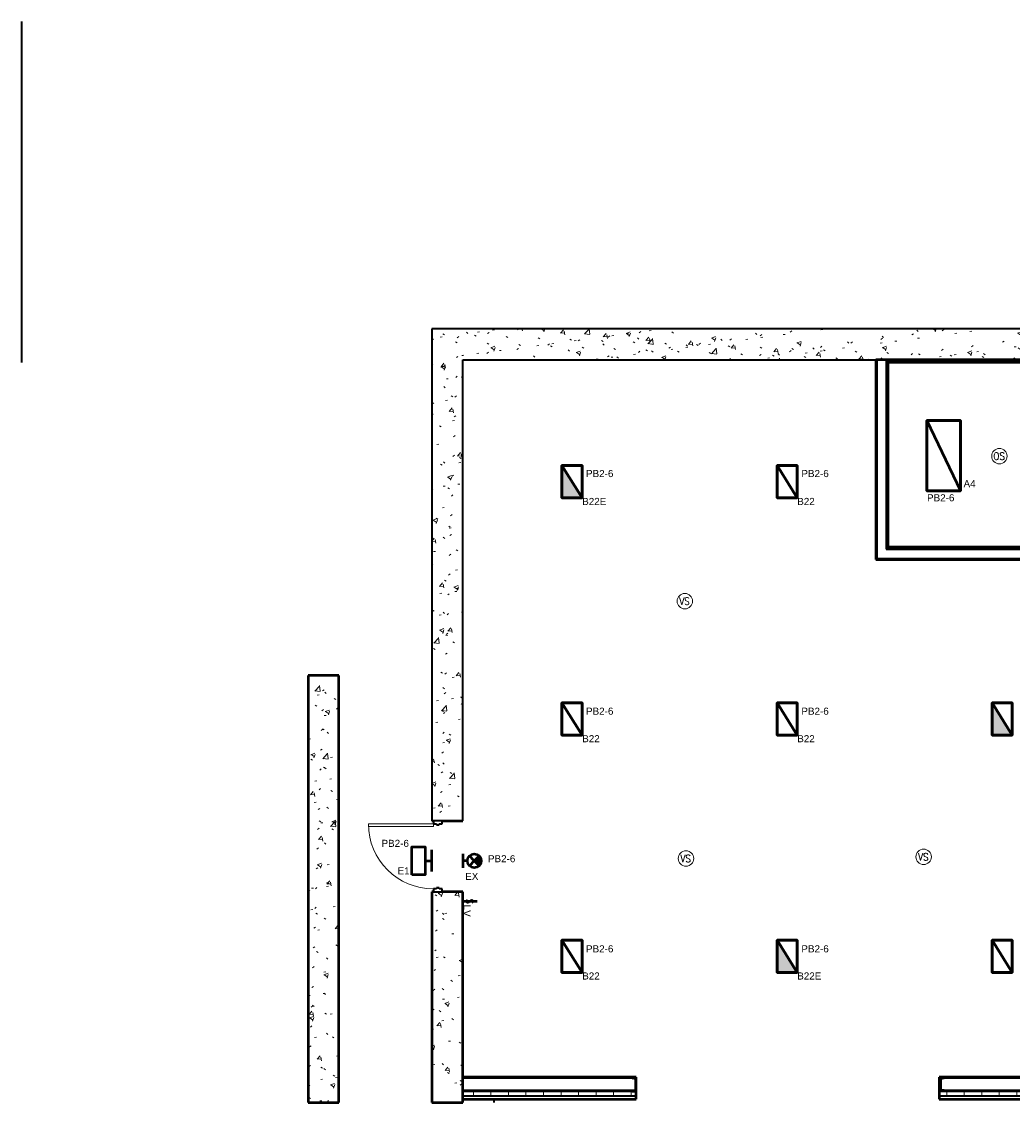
# Model space of a CAD drawing. Header units: inches. Extents: x 8478 to 36837, y 632 to 6786.
# Tile 2 of 5: x 25203 to 25843, y 1132 to 1831. Entities that reach past the tile are written whole.
import ezdxf
from ezdxf.enums import TextEntityAlignment as Align

# ---------------------------------------------------------------- set-up
doc = ezdxf.new("R2010")
doc.units = ezdxf.units.IN
doc.header["$MEASUREMENT"] = 0
doc.linetypes.add('Dash', pattern=[0.25, 0.125, -0.125])
for name, color, linetype, lineweight in [('E-GND-SYMB', 7, 'Dash', 40), ('E-LIGHT-CTRL', 7, 'Continuous', 20), ('E-LIGHT-SYMB', 7, 'Continuous', 30), ('E-LITE-CLNG', 7, 'Continuous', 50), ('E-LITE-CNMB', 7, 'Continuous', 35), ('E-LITE-IDEN', 7, 'Continuous', 35), ('E-LITE-SWCH', 7, 'Continuous', 50), ('G-PLAN-OTLN', 7, 'Continuous', 35)]:
    doc.layers.add(name, color=color, linetype=linetype, lineweight=lineweight)
doc.styles.add('Arial', font='arial.ttf', dxfattribs={"height": 0.125})
doc.styles.add('NOTES_0.12in', font='romans.shx', dxfattribs={"width": 0.9, "height": 0.12})
doc.styles.get("Standard").update_dxf_attribs({"font": 'arial.ttf'})
pattern_1 = [(50, (0, 0), (27.5427, -2.40992), [2.88, -31.68]), (355, (0, 0), (-5.32784, 28.88427), [2.304, -25.344]), (100.451, (2.295, -0.2), (22.21532, 26.47393), [2.448, -26.924]), (46.184, (0, 7.68), (40.98187, -6.35642), [4.32, -47.52]), (96.636, (3.415, 7.15), (35.89075, 37.4062), [3.671, -40.386]), (351.184, (0, 7.68), (35.89097, 37.4062), [3.456, -38.016]), (21, (3.84, 5.76), (22.92104, -15.46073), [2.88, -31.68]), (326, (3.84, 5.76), (9.34353, 27.84574), [2.304, -25.344]), (71.451, (5.75, 4.472), (32.26477, 12.38442), [2.448, -26.924]), (37.5, (0, 0), (0.466855, 12.782707), [1.267, -23.77, 1.267, -24.461, -25.44]), (37.5, (0, 0), (0.466855, 12.782707), [-50.765, 1.267, -24.173]), (7.5, (0, 0), (10.10159, 15.14509), [1.267, -13.402, 1.267, -23.194, -9.696]), (7.5, (0, 0), (10.10159, 15.14509), [-39.13, 1.267, -8.429]), (327.5, (-8.563, 0), (20.49916, -0.86578), [1.267, -8.333, 1.267, -28.685, -39.744]), (327.5, (-8.563, 0), (20.49916, -0.86578), [-39.552, 1.267, -38.477]), (317.5, (-12.403, 0), (22.39478, 3.84429), [1.267, -11.213, 1.267, -18.624, -28.224]), (317.5, (-12.403, 0), (22.39478, 3.84429), [-32.371, 1.267, -26.957])]
pattern_2 = [(0, (0, 0), (30.72, 7.68), [1.267, -21.773, 1.267, -21.773, -122.88]), (0, (0, 0), (30.72, 7.68), [-46.08, 1.267, -44.813, 1.267, -21.773, -53.76]), (0, (0, 0), (30.72, 7.68), [-115.2, 1.267, -14.093, 1.267, -37.133]), (120, (11.52, 3.84), (-22.011075, 22.7643), [1.267, -21.773, 1.267, -21.773, -122.88]), (120, (11.52, 3.84), (-22.011075, 22.7643), [-46.08, 1.267, -44.813, 1.267, -21.773, -53.76]), (120, (11.52, 3.84), (-22.011075, 22.7643), [-115.2, 1.267, -14.093, 1.267, -37.133]), (240, (15.36, 19.2), (-8.708925, -30.4443), [1.267, -21.773, 1.267, -21.773, -122.88]), (240, (15.36, 19.2), (-8.708925, -30.4443), [-46.08, 1.267, -44.813, 1.267, -21.773, -53.76]), (240, (15.36, 19.2), (-8.708925, -30.4443), [-115.2, 1.267, -14.093, 1.267, -37.133])]

# ---------------------------------------------------------------- blocks, each defined once
blk = doc.blocks.new('100% ANG M&I Facility_Floor Plan_7-31_elec_copy')
at = {"layer": 'G-PLAN-OTLN', "lineweight": 9}
h = blk.add_hatch(dxfattribs=at)
h.set_pattern_fill('FP_1', color=256, style=0, pattern_type=2)
h.set_pattern_definition(pattern_1)
h.paths.add_polyline_path([(-3279.59, 2267.21), (-3259.59, 2267.21), (-3259.59, 2403.21), (-3279.59, 2403.21)])
h.paths.add_polyline_path([(-3274.78, 2449.21), (-3259.59, 2449.21), (-3259.59, 2767.21), (-3279.59, 2767.21), (-3279.59, 2449.21), (-3276.66, 2449.21)])
h = blk.add_hatch(dxfattribs=at)
h.set_pattern_fill('FP_1', color=256, style=0, pattern_type=2)
h.set_pattern_definition(pattern_1)
h.paths.add_polyline_path([(-2819.59, 2747.21), (-2819.59, 2767.21), (-3259.59, 2767.21), (-3259.59, 2747.21), (-2839.59, 2747.21)])
h = blk.add_hatch(dxfattribs=at)
h.set_pattern_fill('FP_2', color=256, style=0, pattern_type=2)
h.set_pattern_definition(pattern_2)
h.paths.add_polyline_path([(-2991.97, 2618.85), (-2991.97, 2747.21), (-2992.59, 2747.21), (-2992.59, 2618.85)])
h = blk.add_hatch(dxfattribs=at)
h.set_pattern_fill('FP_2', color=256, style=0, pattern_type=2)
h.set_pattern_definition(pattern_2)
h.paths.add_polyline_path([(-2841.09, 2745.71), (-2840.47, 2745.71), (-2840.47, 2746.34), (-2985.97, 2746.34), (-2985.97, 2745.71), (-2902.85, 2745.71)])
h = blk.add_hatch(dxfattribs=at)
h.set_pattern_fill('FP_2', color=256, style=0, pattern_type=2)
h.set_pattern_definition(pattern_2)
h.paths.add_polyline_path([(-2985.34, 2625.47), (-2985.34, 2745.71), (-2985.97, 2745.71), (-2985.97, 2625.47)])
h = blk.add_hatch(dxfattribs=at)
h.set_pattern_fill('FP_2', color=256, style=0, pattern_type=2)
h.set_pattern_definition(pattern_2)
h.paths.add_polyline_path([(-2984.72, 2626.1), (-2984.72, 2745.71), (-2985.34, 2745.71), (-2985.34, 2626.1)])
h = blk.add_hatch(dxfattribs=at)
h.set_pattern_fill('FP_2', color=256, style=0, pattern_type=2)
h.set_pattern_definition(pattern_2)
h.paths.add_polyline_path([(-2845.09, 2625.47), (-2841.09, 2625.47), (-2841.09, 2626.1), (-2845.09, 2626.1)])
h.paths.add_polyline_path([(-2885.09, 2625.47), (-2885.09, 2626.1), (-2985.34, 2626.1), (-2985.34, 2625.47), (-2902.85, 2625.47)])
h = blk.add_hatch(dxfattribs=at)
h.set_pattern_fill('FP_2', color=256, style=0, pattern_type=2)
h.set_pattern_definition(pattern_2)
h.paths.add_polyline_path([(-2841.09, 2618.22), (-2839.59, 2618.22), (-2839.59, 2618.85), (-2845.09, 2618.85), (-2845.09, 2618.22), (-2843.54, 2618.22)])
h.paths.add_polyline_path([(-2885.09, 2618.22), (-2885.09, 2618.85), (-2992.59, 2618.85), (-2992.59, 2618.22), (-2902.85, 2618.22)])
h = blk.add_hatch(dxfattribs=at)
h.set_pattern_fill('FP_1', color=256, style=0, pattern_type=2)
h.set_pattern_definition(pattern_1)
h.paths.add_polyline_path([(-3339.59, 2267.21), (-3339.59, 2543.21), (-3359.59, 2543.21), (-3359.59, 2267.21)])
h = blk.add_hatch(dxfattribs=at)
h.set_pattern_fill('FP_2', color=256, style=0, pattern_type=2)
h.set_pattern_definition(pattern_2)
h.paths.add_polyline_path([(-2843.54, 2282.96), (-2839.59, 2282.96), (-2839.59, 2283.59), (-2846.59, 2283.59), (-2846.59, 2282.96)])
h.paths.add_polyline_path([(-2947.75, 2282.96), (-2892.59, 2282.96), (-2892.59, 2283.59), (-2951.59, 2283.59), (-2951.59, 2282.96), (-2948.31, 2282.96)])
h.paths.add_polyline_path([(-3150.02, 2282.96), (-3147.59, 2282.96), (-3147.59, 2283.59), (-3259.59, 2283.59), (-3259.59, 2282.96)])
at = {"layer": 'G-PLAN-OTLN'}
h = blk.add_hatch(dxfattribs=at)
h.set_pattern_fill('FP_5', color=256, angle=180, style=0, pattern_type=2)
h.set_pattern_definition([(45, (0.0004, 0.0003), (-9.503515, 9.503515), []), (45, (0.0004, 14.4), (-9.503515, 9.503515), [])])
h.paths.add_polyline_path([(-3147.59, 2273.96), (-3147.59, 2282.96), (-3150.02, 2282.96), (-3149.9, 2282.67), (-3149.61, 2282.55), (-3147.83, 2282.27), (-3147.83, 2274.66), (-3149.61, 2274.38), (-3149.9, 2274.26), (-3150.02, 2273.96)])
h = blk.add_hatch(dxfattribs=at)
h.set_pattern_fill('FP_4', color=256, style=0, pattern_type=2)
h.set_pattern_definition([(45, (-0.0001, 0.0003), (-9.503515, 9.503515), []), (45, (-0.0001, 14.4), (-9.503515, 9.503515), [])])
h.paths.add_polyline_path([(-2948.31, 2274.96), (-2948.42, 2275.24), (-2948.7, 2275.35), (-2950.35, 2275.62), (-2950.35, 2282.31), (-2948.7, 2282.57), (-2948.42, 2282.69), (-2948.31, 2282.96), (-2950.84, 2282.96), (-2950.84, 2274.96)])
at = {"layer": 'G-PLAN-OTLN', "lineweight": 9}
h = blk.add_hatch(dxfattribs=at)
h.set_pattern_fill('FP_3', color=256, style=0, pattern_type=2)
h.set_pattern_definition([(0, (0, 0), (0, 11.331), []), (90, (0, 0), (-11.331, 7e-16), [])])
h.paths.add_polyline_path([(-2843.54, 2271.21), (-2839.59, 2271.21), (-2839.59, 2274.21), (-2846.59, 2274.21), (-2846.59, 2271.21)])
h.paths.add_polyline_path([(-2902.85, 2271.21), (-2892.59, 2271.21), (-2892.59, 2274.21), (-2951.59, 2274.21), (-2951.59, 2271.21)])
h.paths.add_polyline_path([(-3147.83, 2271.21), (-3147.59, 2271.21), (-3147.59, 2273.96), (-3150.02, 2273.96), (-3149.92, 2274.21), (-3259.59, 2274.21), (-3259.59, 2271.21), (-3149.61, 2271.21)])
at = {"layer": 'G-PLAN-OTLN'}
for p, q in [((-3544.73, 2965.79), (-3544.73, 2745.35)), ((-3279.59, 2767.21), (-3279.59, 2449.21)), ((-2819.59, 2767.21), (-3279.59, 2767.21)), ((-3259.59, 2449.21), (-3259.59, 2747.21)), ((-3259.59, 2747.21), (-2992.59, 2747.21)), ((-2991.97, 2747.21), (-2991.97, 2618.85)), ((-2840.47, 2746.34), (-2985.97, 2746.34)), ((-2985.97, 2746.34), (-2985.97, 2624.85)), ((-2985.34, 2745.71), (-2985.34, 2625.47)), ((-2985.97, 2624.85), (-2885.09, 2624.85)), ((-2985.34, 2625.47), (-2885.09, 2625.47)), ((-2991.97, 2618.85), (-2885.09, 2618.85)), ((-3272.84, 2449.21), (-3278.59, 2449.21)), ((-3278.59, 2449.21), (-3278.59, 2447.21)), ((-3278.59, 2447.21), (-3276.66, 2447.21)), ((-3276.66, 2447.21), (-3276.66, 2446.59)), ((-3276.66, 2446.59), (-3274.78, 2446.59)), ((-3274.78, 2446.59), (-3274.78, 2447.21)), ((-3274.78, 2447.21), (-3272.84, 2447.21)), ((-3272.84, 2447.21), (-3272.84, 2449.21)), ((-3278.59, 2405.21), (-3278.59, 2403.21)), ((-3276.66, 2405.21), (-3278.59, 2405.21)), ((-3278.59, 2403.21), (-3272.84, 2403.21)), ((-3274.78, 2405.84), (-3276.66, 2405.84)), ((-3276.66, 2405.84), (-3276.66, 2405.21)), ((-3274.78, 2405.21), (-3274.78, 2405.84)), ((-3272.84, 2405.21), (-3274.78, 2405.21)), ((-3272.84, 2403.21), (-3272.84, 2405.21)), ((-3150.02, 2282.96), (-3259.59, 2282.96)), ((-3150.02, 2282.96), (-3147.59, 2282.96)), ((-3147.83, 2282.27), (-3149.61, 2282.55)), ((-3147.83, 2274.66), (-3147.83, 2282.27)), ((-3147.59, 2282.96), (-3147.59, 2273.96)), ((-2950.84, 2282.96), (-2951.59, 2282.96)), ((-2892.59, 2282.96), (-2948.31, 2282.96)), ((-3147.83, 2274.96), (-3259.59, 2274.96)), ((-3149.92, 2274.21), (-3259.59, 2274.21)), ((-3147.59, 2271.21), (-3259.59, 2271.21)), ((-3147.59, 2273.96), (-3150.02, 2273.96)), ((-3149.61, 2274.38), (-3147.83, 2274.66)), ((-2950.84, 2274.96), (-2951.59, 2274.96)), ((-2892.59, 2274.21), (-2951.59, 2274.21)), ((-2892.59, 2271.21), (-2951.59, 2271.21)), ((-2892.59, 2274.96), (-2948.31, 2274.96)), ((-3239.59, 2269.21), (-3239.59, 2267.21))]:
    blk.add_line(p, q, dxfattribs=at)
at = {"layer": 'G-PLAN-OTLN', "lineweight": 50}
for p, q in [((-2839.59, 2747.21), (-2992.59, 2747.21)), ((-2992.59, 2747.21), (-2992.59, 2618.22)), ((-2984.72, 2745.71), (-2841.09, 2745.71)), ((-2984.72, 2626.1), (-2984.72, 2745.71)), ((-2885.09, 2626.1), (-2984.72, 2626.1)), ((-2992.59, 2618.22), (-2885.09, 2618.22)), ((-3339.59, 2543.21), (-3359.59, 2543.21)), ((-3359.59, 2543.21), (-3359.59, 2267.21)), ((-3339.59, 2267.21), (-3339.59, 2543.21)), ((-3279.59, 2449.21), (-3278.59, 2449.21)), ((-3272.84, 2449.21), (-3259.59, 2449.21)), ((-3278.59, 2403.21), (-3279.59, 2403.21)), ((-3279.59, 2403.21), (-3279.59, 2267.21)), ((-3259.59, 2403.21), (-3272.84, 2403.21)), ((-3259.59, 2267.21), (-3259.59, 2403.21)), ((-3147.59, 2283.59), (-3259.59, 2283.59)), ((-3147.59, 2282.96), (-3147.59, 2283.59)), ((-2892.59, 2283.59), (-2951.59, 2283.59)), ((-2951.59, 2283.59), (-2951.59, 2269.21)), ((-3147.59, 2269.21), (-3147.59, 2273.96)), ((-3359.59, 2267.21), (-3339.59, 2267.21)), ((-3279.59, 2267.21), (-3259.59, 2267.21)), ((-3259.59, 2269.21), (-3147.59, 2269.21)), ((-2951.59, 2269.21), (-2892.59, 2269.21))]:
    blk.add_line(p, q, dxfattribs=at)
at = {"layer": 'G-PLAN-OTLN', "lineweight": 20}
for p, q in [((-3320.59, 2447.21), (-3320.59, 2445.46)), ((-3278.59, 2447.21), (-3320.59, 2447.21)), ((-3320.59, 2445.46), (-3278.59, 2445.46)), ((-3278.59, 2445.46), (-3278.59, 2447.21))]:
    blk.add_line(p, q, dxfattribs=at)
at = {"layer": 'G-PLAN-OTLN', "lineweight": 30}
for p, q in [((-3150.02, 2282.96), (-3147.59, 2282.96)), ((-3147.83, 2282.27), (-3149.61, 2282.55)), ((-3147.83, 2274.66), (-3147.83, 2282.27)), ((-3147.59, 2282.96), (-3147.59, 2273.96)), ((-2950.84, 2282.96), (-2950.84, 2274.96)), ((-2948.31, 2282.96), (-2950.84, 2282.96)), ((-2950.35, 2282.31), (-2948.7, 2282.57)), ((-2950.35, 2275.62), (-2950.35, 2282.31)), ((-3147.59, 2273.96), (-3150.02, 2273.96)), ((-3149.61, 2274.38), (-3147.83, 2274.66)), ((-2950.84, 2274.96), (-2948.31, 2274.96)), ((-2948.7, 2275.35), (-2950.35, 2275.62))]:
    blk.add_line(p, q, dxfattribs=at)
at = {"layer": 'G-PLAN-OTLN', "lineweight": 9}
blk.add_arc((-3278.59, 2447.21), 42, 180, 270, dxfattribs=at)
at = {"layer": 'G-PLAN-OTLN'}
for centre, start, end in [((-3149.61, 2282.96), 180, 270), ((-3149.61, 2273.96), 90, 180)]:
    blk.add_arc(centre, 0.413, start, end, dxfattribs=at)
at = {"layer": 'G-PLAN-OTLN', "lineweight": 30}
for centre, radius, start, end in [((-3149.61, 2282.96), 0.413, 180, 270), ((-2948.7, 2282.96), 0.39, 270, 0), ((-3149.61, 2273.96), 0.413, 90, 180), ((-2948.7, 2274.96), 0.39, 0, 90)]:
    blk.add_arc(centre, radius, start, end, dxfattribs=at)

msp = doc.modelspace()

# ---------------------------------------------------------------- hatches: boundary and pattern name
at = {"layer": 'E-LITE-CLNG'}
h = msp.add_hatch(color=256, dxfattribs=at)
h.dxf.hatch_style = 1
h.paths.add_polyline_path([(25552.03, 1543.74), (25552.03, 1522.77), (25565.09, 1522.77)])
h.paths.add_polyline_path([(25830.01, 1390.37), (25830.01, 1369.4), (25843.07, 1369.4)])
h.paths.add_polyline_path([(25691.02, 1237), (25691.02, 1216.03), (25704.08, 1216.03)])
h = msp.add_hatch(color=256, dxfattribs=at)
h.dxf.hatch_style = 1
h.paths.add_polyline_path([(25498.53, 1285.04, 0.414214), (25498.53, 1291.39), (25495.35, 1288.21)])

# ---------------------------------------------------------------- linework, layer by layer
at = {"layer": 'E-LIGHT-CTRL'}
for centre in [(25834.76, 1549.76, 120), (25631.44, 1456.02, 120), (25632.18, 1289.69, 120), (25785.76, 1290.76, 120)]:
    msp.add_circle(centre, 5, dxfattribs=at)
at = {"layer": 'E-LITE-CLNG'}
for p, q in [((25467.89, 1281.2), (25467.89, 1295.22)), ((25487.86, 1292.71), (25487.86, 1283.72)), ((25463.52, 1288.21), (25467.89, 1288.21)), ((25490.86, 1288.21), (25487.86, 1288.21)), ((25495.35, 1288.21), (25492.18, 1291.39)), ((25495.35, 1288.21), (25492.18, 1285.04)), ((25495.35, 1288.21), (25498.53, 1291.39)), ((25495.35, 1288.21), (25498.53, 1285.04))]:
    msp.add_line(p, q, dxfattribs=at)
msp.add_lwpolyline([(25455.01, 1279.23), (25455.01, 1297.2), (25463.52, 1297.2), (25463.52, 1279.23)], close=True, dxfattribs=at)
for points in [[(25787.91, 1527.24, 119.82), (25787.91, 1572.89, 119.82), (25809.59, 1572.89, 119.82), (25809.59, 1527.24, 119.82)], [(25809.59, 1527.24, 119.82), (25809.59, 1572.89, 119.82), (25787.91, 1572.89, 119.82), (25787.91, 1527.24, 119.82)], [(25787.91, 1572.89, 119.82), (25787.91, 1527.24, 119.82), (25787.91, 1527.24, 119.82), (25787.91, 1572.89, 119.82)], [(25809.59, 1572.89, 119.82), (25787.91, 1572.89, 119.82), (25787.91, 1572.89, 119.82), (25809.59, 1572.89, 119.82)], [(25809.59, 1527.24, 119.82), (25809.59, 1572.89, 119.82), (25809.59, 1572.89, 119.82), (25809.59, 1527.24, 119.82)], [(25552.03, 1522.77, 275.59), (25552.03, 1543.74, 275.59), (25565.09, 1543.74, 275.59), (25565.09, 1522.77, 275.59)], [(25565.09, 1522.77, 275.59), (25565.09, 1543.74, 275.59), (25552.03, 1543.74, 275.59), (25552.03, 1522.77, 275.59)], [(25552.03, 1543.74, 275.59), (25552.03, 1522.77, 275.59), (25552.03, 1522.77, 275.59), (25552.03, 1543.74, 275.59)], [(25565.09, 1543.74, 275.59), (25552.03, 1543.74, 275.59), (25552.03, 1543.74, 275.59), (25565.09, 1543.74, 275.59)], [(25565.09, 1522.77, 275.59), (25565.09, 1543.74, 275.59), (25565.09, 1543.74, 275.59), (25565.09, 1522.77, 275.59)], [(25691.02, 1522.77, 275.59), (25691.02, 1543.74, 275.59), (25704.08, 1543.74, 275.59), (25704.08, 1522.77, 275.59)], [(25704.08, 1522.77, 275.59), (25704.08, 1543.74, 275.59), (25691.02, 1543.74, 275.59), (25691.02, 1522.77, 275.59)], [(25691.02, 1543.74, 275.59), (25691.02, 1522.77, 275.59), (25691.02, 1522.77, 275.59), (25691.02, 1543.74, 275.59)], [(25704.08, 1543.74, 275.59), (25691.02, 1543.74, 275.59), (25691.02, 1543.74, 275.59), (25704.08, 1543.74, 275.59)], [(25704.08, 1522.77, 275.59), (25704.08, 1543.74, 275.59), (25704.08, 1543.74, 275.59), (25704.08, 1522.77, 275.59)], [(25787.91, 1527.24, 119.82), (25809.59, 1527.24, 119.82), (25809.59, 1527.24, 119.82), (25787.91, 1527.24, 119.82)], [(25552.03, 1522.77, 275.59), (25565.09, 1522.77, 275.59), (25565.09, 1522.77, 275.59), (25552.03, 1522.77, 275.59)], [(25691.02, 1522.77, 275.59), (25704.08, 1522.77, 275.59), (25704.08, 1522.77, 275.59), (25691.02, 1522.77, 275.59)], [(25552.03, 1369.4, 275.59), (25552.03, 1390.37, 275.59), (25565.09, 1390.37, 275.59), (25565.09, 1369.4, 275.59)], [(25565.09, 1369.4, 275.59), (25565.09, 1390.37, 275.59), (25552.03, 1390.37, 275.59), (25552.03, 1369.4, 275.59)], [(25552.03, 1390.37, 275.59), (25552.03, 1369.4, 275.59), (25552.03, 1369.4, 275.59), (25552.03, 1390.37, 275.59)], [(25565.09, 1390.37, 275.59), (25552.03, 1390.37, 275.59), (25552.03, 1390.37, 275.59), (25565.09, 1390.37, 275.59)], [(25565.09, 1369.4, 275.59), (25565.09, 1390.37, 275.59), (25565.09, 1390.37, 275.59), (25565.09, 1369.4, 275.59)], [(25691.02, 1369.4, 275.59), (25691.02, 1390.37, 275.59), (25704.08, 1390.37, 275.59), (25704.08, 1369.4, 275.59)], [(25704.08, 1369.4, 275.59), (25704.08, 1390.37, 275.59), (25691.02, 1390.37, 275.59), (25691.02, 1369.4, 275.59)], [(25691.02, 1390.37, 275.59), (25691.02, 1369.4, 275.59), (25691.02, 1369.4, 275.59), (25691.02, 1390.37, 275.59)], [(25704.08, 1390.37, 275.59), (25691.02, 1390.37, 275.59), (25691.02, 1390.37, 275.59), (25704.08, 1390.37, 275.59)], [(25704.08, 1369.4, 275.59), (25704.08, 1390.37, 275.59), (25704.08, 1390.37, 275.59), (25704.08, 1369.4, 275.59)], [(25830.01, 1369.4, 275.59), (25830.01, 1390.37, 275.59), (25843.07, 1390.37, 275.59), (25843.07, 1369.4, 275.59)], [(25843.07, 1369.4, 275.59), (25843.07, 1390.37, 275.59), (25830.01, 1390.37, 275.59), (25830.01, 1369.4, 275.59)], [(25830.01, 1390.37, 275.59), (25830.01, 1369.4, 275.59), (25830.01, 1369.4, 275.59), (25830.01, 1390.37, 275.59)], [(25843.07, 1390.37, 275.59), (25830.01, 1390.37, 275.59), (25830.01, 1390.37, 275.59), (25843.07, 1390.37, 275.59)], [(25843.07, 1369.4, 275.59), (25843.07, 1390.37, 275.59), (25843.07, 1390.37, 275.59), (25843.07, 1369.4, 275.59)], [(25552.03, 1369.4, 275.59), (25565.09, 1369.4, 275.59), (25565.09, 1369.4, 275.59), (25552.03, 1369.4, 275.59)], [(25691.02, 1369.4, 275.59), (25704.08, 1369.4, 275.59), (25704.08, 1369.4, 275.59), (25691.02, 1369.4, 275.59)], [(25830.01, 1369.4, 275.59), (25843.07, 1369.4, 275.59), (25843.07, 1369.4, 275.59), (25830.01, 1369.4, 275.59)], [(25552.03, 1216.03, 275.59), (25552.03, 1237, 275.59), (25565.09, 1237, 275.59), (25565.09, 1216.03, 275.59)], [(25565.09, 1216.03, 275.59), (25565.09, 1237, 275.59), (25552.03, 1237, 275.59), (25552.03, 1216.03, 275.59)], [(25552.03, 1237, 275.59), (25552.03, 1216.03, 275.59), (25552.03, 1216.03, 275.59), (25552.03, 1237, 275.59)], [(25565.09, 1237, 275.59), (25552.03, 1237, 275.59), (25552.03, 1237, 275.59), (25565.09, 1237, 275.59)], [(25565.09, 1216.03, 275.59), (25565.09, 1237, 275.59), (25565.09, 1237, 275.59), (25565.09, 1216.03, 275.59)], [(25691.02, 1216.03, 275.59), (25691.02, 1237, 275.59), (25704.08, 1237, 275.59), (25704.08, 1216.03, 275.59)], [(25704.08, 1216.03, 275.59), (25704.08, 1237, 275.59), (25691.02, 1237, 275.59), (25691.02, 1216.03, 275.59)], [(25691.02, 1237, 275.59), (25691.02, 1216.03, 275.59), (25691.02, 1216.03, 275.59), (25691.02, 1237, 275.59)], [(25704.08, 1237, 275.59), (25691.02, 1237, 275.59), (25691.02, 1237, 275.59), (25704.08, 1237, 275.59)], [(25704.08, 1216.03, 275.59), (25704.08, 1237, 275.59), (25704.08, 1237, 275.59), (25704.08, 1216.03, 275.59)], [(25830.01, 1216.03, 275.59), (25830.01, 1237, 275.59), (25843.07, 1237, 275.59), (25843.07, 1216.03, 275.59)], [(25843.07, 1216.03, 275.59), (25843.07, 1237, 275.59), (25830.01, 1237, 275.59), (25830.01, 1216.03, 275.59)], [(25830.01, 1237, 275.59), (25830.01, 1216.03, 275.59), (25830.01, 1216.03, 275.59), (25830.01, 1237, 275.59)], [(25843.07, 1237, 275.59), (25830.01, 1237, 275.59), (25830.01, 1237, 275.59), (25843.07, 1237, 275.59)], [(25843.07, 1216.03, 275.59), (25843.07, 1237, 275.59), (25843.07, 1237, 275.59), (25843.07, 1216.03, 275.59)], [(25552.03, 1216.03, 275.59), (25565.09, 1216.03, 275.59), (25565.09, 1216.03, 275.59), (25552.03, 1216.03, 275.59)], [(25691.02, 1216.03, 275.59), (25704.08, 1216.03, 275.59), (25704.08, 1216.03, 275.59), (25691.02, 1216.03, 275.59)], [(25830.01, 1216.03, 275.59), (25843.07, 1216.03, 275.59), (25843.07, 1216.03, 275.59), (25830.01, 1216.03, 275.59)]]:
    msp.add_polyline3d(points, close=True, dxfattribs=at)
for points in [[(25787.91, 1572.89, 119.82), (25809.59, 1527.24, 119.82)], [(25552.03, 1543.74, 275.59), (25565.09, 1522.77, 275.59)], [(25691.02, 1543.74, 275.59), (25704.08, 1522.77, 275.59)], [(25552.03, 1390.37, 275.59), (25565.09, 1369.4, 275.59)], [(25691.02, 1390.37, 275.59), (25704.08, 1369.4, 275.59)], [(25830.01, 1390.37, 275.59), (25843.07, 1369.4, 275.59)], [(25552.03, 1237, 275.59), (25565.09, 1216.03, 275.59)], [(25691.02, 1237, 275.59), (25704.08, 1216.03, 275.59)], [(25830.01, 1237, 275.59), (25843.07, 1216.03, 275.59)]]:
    msp.add_polyline3d(points, dxfattribs=at)
msp.add_circle((25495.35, 1288.21), 4.49, dxfattribs=at)
at = {"layer": 'E-LITE-SWCH'}
msp.add_line((25487.89, 1262.05), (25497.12, 1262.05), dxfattribs=at)

# ---------------------------------------------------------------- block references
at = {"layer": 'E-GND-SYMB'}
msp.add_blockref('100% ANG M&I Facility_Floor Plan_7-31_elec_copy', (28747.48, -1135.17), dxfattribs=at)

# ---------------------------------------------------------------- texts
at = {"layer": 'E-LIGHT-CTRL', "style": 'NOTES_0.12in', "width": 0.9}
for s, p in [('OS', (25834.58, 1549.75, 120)), ('VS', (25631.26, 1456.01, 120)), ('VS', (25632, 1289.68, 120)), ('VS', (25785.58, 1290.75, 120))]:
    msp.add_text(s, height=4.562, dxfattribs=at).set_placement(p, align=Align.MIDDLE)
at = {"layer": 'E-LIGHT-SYMB'}
for s, p in [('A4', (25811.59, 1534.24, 119.82)), ('B22E', (25565.09, 1522.77, 275.59)), ('B22', (25704.08, 1522.77, 275.59)), ('B22', (25565.09, 1369.4, 275.59)), ('B22', (25704.08, 1369.4, 275.59)), ('E1', (25445.75, 1283.97, 275.59)), ('EX', (25489.47, 1280.42, 275.59)), ('B22', (25565.09, 1216.03, 275.59)), ('B22E', (25704.08, 1216.03, 275.59))]:
    msp.add_text(s, height=4.562, dxfattribs=at).set_placement(p, align=Align.TOP_LEFT)
at = {"layer": 'E-LITE-CNMB', "char_height": 4.562, "attachment_point": 1, "style": 'Arial'}
for insert in [(25567.56, 1540.79), (25706.76, 1540.79), (25787.98, 1525.13), (25567.56, 1387.19), (25706.76, 1387.19), (25435.38, 1301.76, -275.59), (25504.17, 1291.83, -275.59), (25567.56, 1233.59), (25706.76, 1233.59)]:
    msp.add_mtext_dynamic_manual_height_columns('PB2-6', width=3.585, gutter_width=0.625, heights=[0], dxfattribs=dict(at, insert=insert))
at = {"layer": 'E-LITE-IDEN', "insert": (25492.96, 1258.6), "char_height": 4.562, "width": 5.2803, "attachment_point": 1, "rotation": 270, "style": 'Arial'}
msp.add_mtext('\\pxqc;LV', dxfattribs=at)
at = {"layer": 'E-LITE-SWCH', "style": 'NOTES_0.12in', "width": 0.9}
msp.add_text('S', height=4.56, rotation=270, dxfattribs=at).set_placement((25492.37, 1262.01), align=Align.MIDDLE)

doc.saveas('drawing.dxf')
